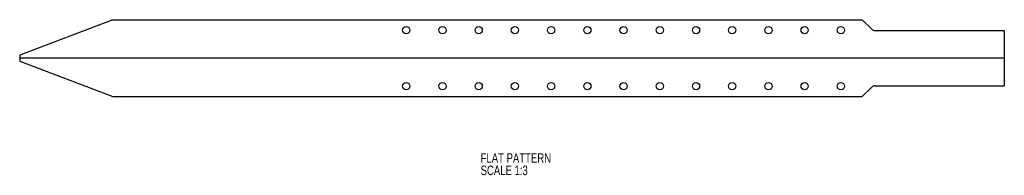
# Model space of a CAD drawing. Header units: millimetres. Extents: x 26 to 388, y 106 to 163.
import ezdxf

# ---------------------------------------------------------------- set-up
doc = ezdxf.new("R2010")
doc.units = ezdxf.units.MM
doc.layers.add('LAYER_1', color=179, linetype='Continuous')
doc.styles.add('SLDTEXTSTYLE0', font='TXT', dxfattribs={"width": 0.75})

msp = doc.modelspace()

# ---------------------------------------------------------------- linework, layer by layer
at = {"color": 7, "linetype": 'Continuous', "lineweight": 25}
for p, q in [((59.91, 163.02), (25.61, 150.02)), ((59.91, 163.02), (335.81, 163.02)), ((335.81, 163.02), (339.27, 159.56)), ((340.45, 159.07), (388.09, 159.07)), ((388.09, 159.07), (388.09, 138.71)), ((25.61, 150.02), (25.61, 147.76)), ((25.61, 147.76), (59.91, 134.76)), ((335.81, 134.76), (339.27, 138.22)), ((340.45, 138.71), (388.09, 138.71)), ((59.91, 134.76), (335.81, 134.76))]:
    msp.add_line(p, q, dxfattribs=at)
at = {"color": 7, "linetype": 'Continuous'}
msp.add_line((388.09, 148.89), (25.61, 148.89), dxfattribs=at)
at = {"color": 7, "linetype": 'Continuous', "lineweight": 25}
for centre in [(167.92, 159.17), (181.26, 159.17), (194.59, 159.17), (207.92, 159.17), (221.26, 159.17), (234.59, 159.17), (247.92, 159.17), (261.26, 159.17), (274.59, 159.17), (287.92, 159.17), (301.26, 159.17), (314.59, 159.17), (327.92, 159.17), (167.92, 138.61), (181.26, 138.61), (194.59, 138.61), (207.92, 138.61), (221.26, 138.61), (234.59, 138.61), (247.92, 138.61), (261.26, 138.61), (274.59, 138.61), (287.92, 138.61), (301.26, 138.61), (314.59, 138.61), (327.92, 138.61)]:
    msp.add_circle(centre, 1.33, dxfattribs=at)
for centre, start, end in [((340.45, 160.74), 225, 270), ((340.45, 137.04), 90, 135)]:
    msp.add_arc(centre, 1.67, start, end, dxfattribs=at)

# ---------------------------------------------------------------- texts
at = {"layer": 'LAYER_1', "char_height": 3.5, "attachment_point": 1, "style": 'SLDTEXTSTYLE0'}
for s, insert in [('FLAT PATTERN', (195.3, 113.96)), ('SCALE 1:3', (195.3, 109.43))]:
    msp.add_mtext(s, dxfattribs=dict(at, insert=insert))

doc.saveas('drawing.dxf')
